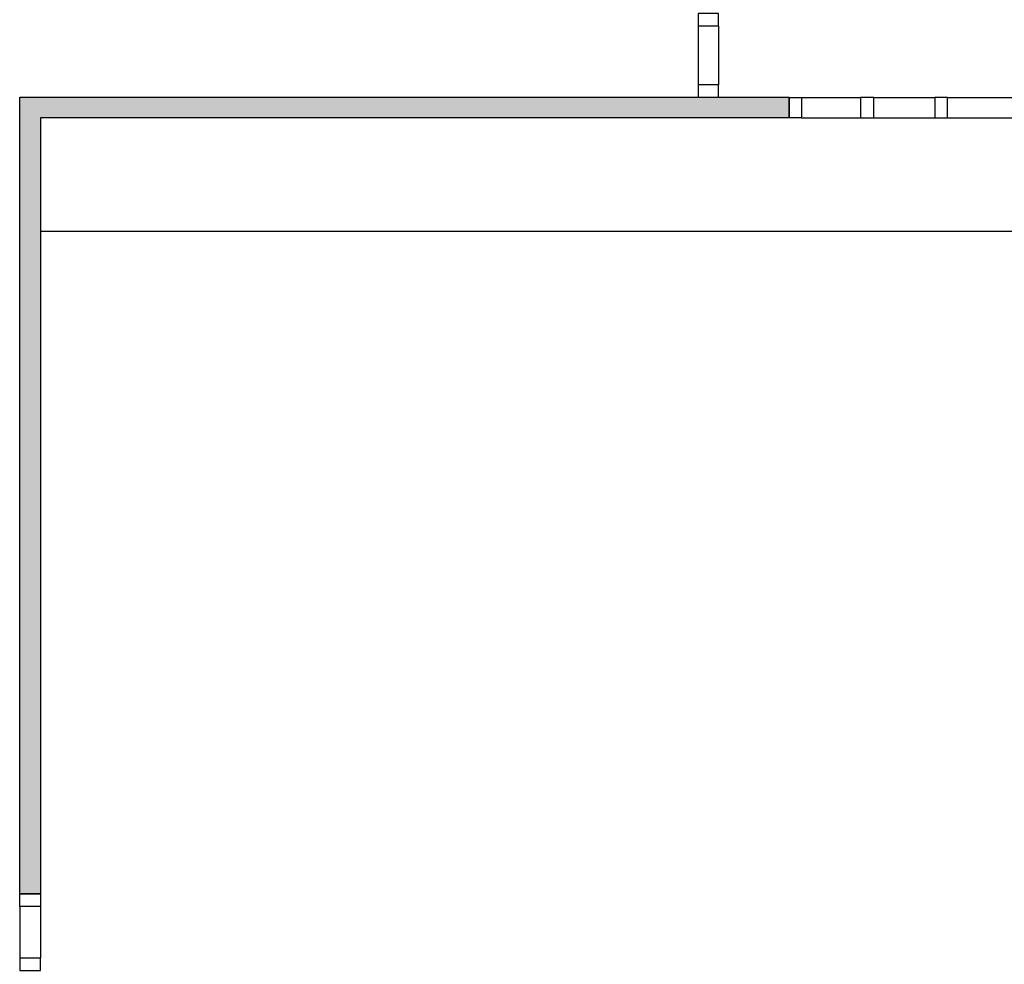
# Model space of a CAD drawing. Extents: x 425211 to 560437, y -104998 to -15578.
# Tile 29 of 33: x 529660 to 534417, y -31838 to -27273. Entities that reach past the tile are written whole.
import ezdxf

# ---------------------------------------------------------------- set-up
doc = ezdxf.new("R2010")
doc.units = 0
doc.header["$MEASUREMENT"] = 0
doc.header["$PDMODE"] = 35
doc.header["$PDSIZE"] = -0.5
doc.layers.get('0').update_dxf_attribs({"linetype": 'CONTINUOUS'})
doc.layers.get('DEFPOINTS').update_dxf_attribs({"linetype": 'CONTINUOUS'})
for name, color, linetype in [('AA$1A---_ARCEER', 252, 'CONTINUOUS'), ('AL22----_BINNENWAND', 252, 'CONTINUOUS'), ('AL32----_BINNENKOZIJN', 252, 'CONTINUOUS'), ('AM$1A---_MAATVOERING', 252, 'CONTINUOUS')]:
    doc.layers.add(name, color=color, linetype=linetype)
doc.styles.add('B-01', font='b-gbp')
doc.dimstyles.new('BBA_STAND', dxfattribs={"dimtxt": 175, "dimasz": 1, "dimexe": 1, "dimexo": 0.001, "dimgap": 75, "dimtad": 1, "dimdec": 0, "dimzin": 0, "dimdsep": 46, "dimtxsty": 'B-01', "dimblk": 'NONE', "dimblk1": 'NONE', "dimblk2": 'PIJL1', "dimcen": 1, "dimse1": 1, "dimse2": 1, "dimclrd": 256, "dimclre": 1, "dimclrt": 256, "dimadec": 0, "dimazin": 0, "dimtfac": 1, "dimtdec": 0, "dimtmove": 0, "dimatfit": 0, "dimldrblk": 'PIJL1', "dimfxl": 1, "dimtolj": 1, "dimtzin": 0, "dimarcsym": 0})

# ---------------------------------------------------------------- blocks, each defined once
blk = doc.blocks.new('*D55')
at = {"layer": 'AM$1A---_MAATVOERING', "lineweight": -2, "transparency": 16777216}
blk.add_line((529760.4, -28295), (540451.4, -28295), dxfattribs=at)
at = {"layer": 'DEFPOINTS', "color": 0, "transparency": 16777216}
for p in [(529760.4, -27870), (540451.4, -27870), (540451.4, -28295)]:
    blk.add_point(p, dxfattribs=at)
at = {"layer": 'AM$1A---_MAATVOERING', "transparency": 16777216, "insert": (535105.9, -28132.5), "char_height": 175, "attachment_point": 5, "style": 'B-01'}
blk.add_mtext('\\A1;10691', dxfattribs=at)
blk = doc.blocks.new('_None')
blk = doc.blocks.new('PIJL1')
at = {"color": 1, "linetype": 'ByBlock'}
blk.add_line((0, 82.6), (0, -82.6), dxfattribs=at)
blk.add_solid([(-100, 16.7), (-100, -16.7), (0, 0)], dxfattribs=at)

msp = doc.modelspace()

# ---------------------------------------------------------------- hatches: boundary and pattern name
at = {"layer": 'AA$1A---_ARCEER'}
for points in [[(530638.2, -27748), (530638.2, -27648), (529660.4, -27648), (529660.4, -31498), (529760.4, -31498), (529760.4, -27748)], [(533377.4, -27748), (533377.4, -27648), (530638.2, -27648), (530638.2, -27748)]]:
    msp.add_hatch(color=256, dxfattribs=at).paths.add_polyline_path(points)

# ---------------------------------------------------------------- linework, layer by layer
at = {"layer": 'AL22----_BINNENWAND'}
for points in [[(529660.4, -31498), (529660.4, -27648)], [(529660.4, -27648), (533377.4, -27648)], [(533377.4, -27648), (533377.4, -27748)], [(529760.4, -27748), (529760.4, -31498)], [(533377.4, -27748), (529760.4, -27748)], [(529760.4, -31498), (529660.4, -31498)]]:
    msp.add_lwpolyline(points, dxfattribs=at)
at = {"layer": 'AL32----_BINNENKOZIJN'}
for points in [[(533037.2, -27302.9), (533037.2, -27243.1), (532938.2, -27243.1), (532938.2, -27302.9)], [(533037.2, -27648), (533037.2, -27588.3), (532938.2, -27588.3), (532938.2, -27648)], [(533377.4, -27648.3), (533437.1, -27648.3), (533437.1, -27747.3), (533377.4, -27747.3)], [(533787.3, -27648.3), (533723.4, -27648.3), (533723.4, -27747.3), (533787.3, -27747.3)], [(534142.3, -27648.3), (534082.5, -27648.3), (534082.5, -27747.3), (534142.3, -27747.3)], [(529760.4, -31498), (529760.4, -31557.8), (529660.6, -31557.8), (529660.6, -31498)], [(529760.4, -31867.8), (529760.4, -31808), (529660.6, -31808), (529660.6, -31867.8)]]:
    msp.add_lwpolyline(points, close=True, dxfattribs=at)
for points in [[(532938.2, -27302.9), (532938.2, -27588.3)], [(533037.2, -27302.9), (533037.2, -27588.3)], [(533437.1, -27648.3), (533723.4, -27648.3)], [(533787.3, -27648.3), (534082.5, -27648.3)], [(534142.3, -27648.3), (535027.6, -27648.3)], [(533437.1, -27747.3), (533723.4, -27747.3)], [(533787.3, -27747.3), (534082.5, -27747.3)], [(534142.3, -27747.3), (535027.6, -27747.3)], [(529660.6, -31557.8), (529660.6, -31808)], [(529760.4, -31557.8), (529760.4, -31808)]]:
    msp.add_lwpolyline(points, dxfattribs=at)

# ---------------------------------------------------------------- dimensions: what is measured, and where the dimension line sits
at = {"layer": 'AM$1A---_MAATVOERING'}
dim = msp.add_linear_dim(base=(540451.4, -28295), p1=(529760.4, -27870), p2=(540451.4, -27870), dimstyle='BBA_STAND', dxfattribs=at)
dim.commit()
dim.dimension.update_dxf_attribs({"geometry": '*D55', "text_midpoint": (535105.9, -28132.5)})

doc.saveas('drawing.dxf')
